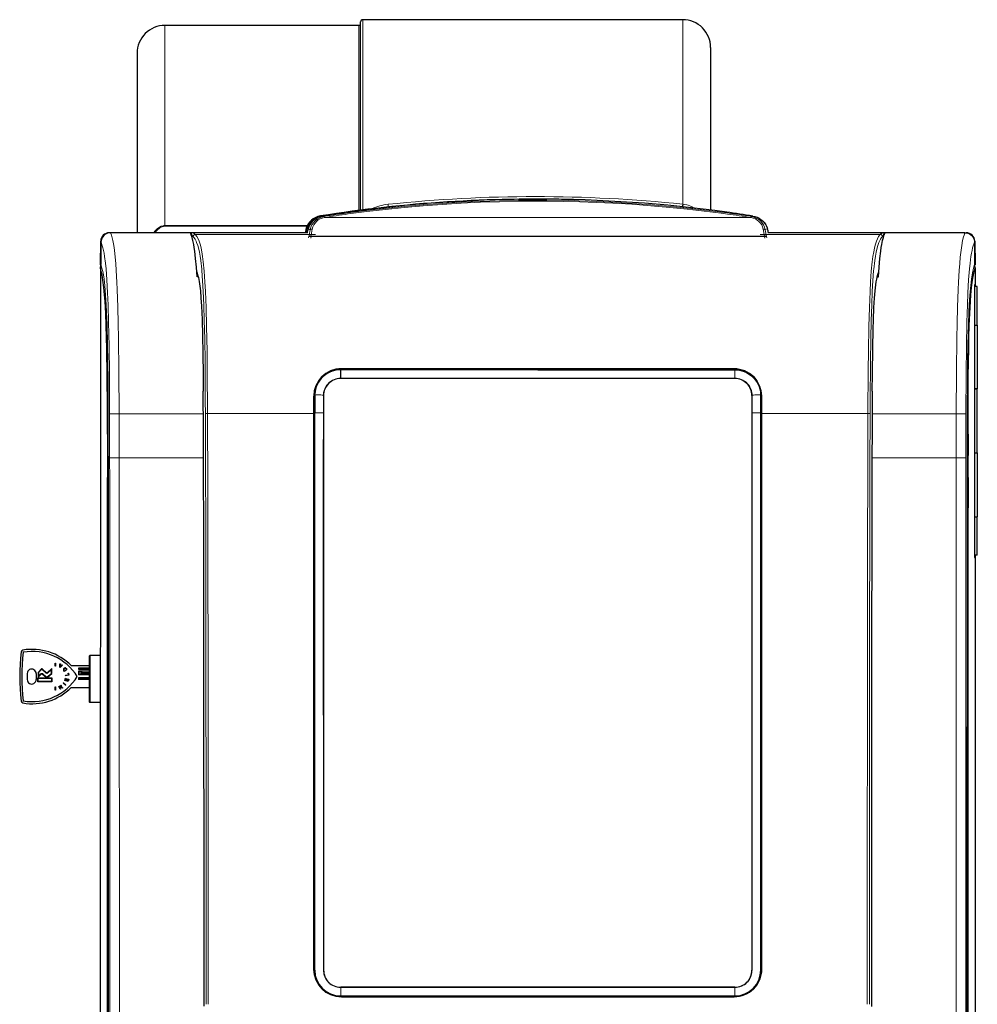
# Model space of a CAD drawing. Extents: x 460 to 909, y -34 to 836.
# Tile 5 of 5: x 460 to 908, y 374 to 836. Entities that reach past the tile are written whole.
import ezdxf

# ---------------------------------------------------------------- set-up
doc = ezdxf.new("R2010")
doc.units = 0

msp = doc.modelspace()

# ---------------------------------------------------------------- linework, layer by layer
at = {"color": 7, "lineweight": 15}
for p, q in [((527.560486, 832.937378), (527.560486, 739.092896)), ((618.560486, 746.202515), (618.560486, 832.937378)), ((620.342102, 746.428711), (620.342102, 835.629272)), ((770.341919, 835.629272), (770.341919, 749.089844)), ((770.492432, 749.071655), (770.341919, 749.089844)), ((600.610229, 743.361572), (600.567078, 743.636475)), ((602.206848, 743.374512), (601.549561, 743.561157)), ((802.4776, 743.371826), (803.134827, 743.558594)), ((594.308228, 739.092896), (527.560486, 739.092896)), ((527.560486, 738.773926), (527.560486, 739.092896)), ((594.154236, 738.773926), (527.560486, 738.773926)), ((602.361877, 742.883789), (802.32251, 742.881226)), ((501.534729, 735.737305), (501.534729, 735.715698)), ((539.97467, 735.487305), (539.685547, 735.487305)), ((598.15155, 734.914429), (541.799683, 734.915161)), ((593.450989, 736.299561), (593.946899, 736.237305)), ((593.946899, 736.237305), (594.331299, 736.237305)), ((593.946899, 735.748901), (593.946899, 736.237305)), ((595.683411, 737.157227), (594.698669, 737.701904)), ((596.090698, 734.161499), (808.593445, 734.158691)), ((596.090698, 734.161499), (596.090698, 733.912842)), ((862.88446, 734.911011), (806.532654, 734.911743)), ((808.593445, 734.158691), (808.593445, 733.910156)), ((809.000854, 737.154419), (809.985596, 737.699097)), ((809.598877, 733.984741), (809.000854, 737.154419)), ((864.882446, 735.237305), (864.709534, 735.237305)), ((903.149475, 735.708008), (903.149475, 735.737305)), ((497.535339, 731.807007), (497.669495, 731.804688)), ((595.085327, 733.987427), (594.951843, 733.364136)), ((596.090698, 733.912842), (595.948669, 733.247437)), ((596.090698, 733.912842), (808.593445, 733.910156)), ((808.735474, 733.244629), (808.593445, 733.910156)), ((809.7323, 733.361328), (809.598877, 733.984741)), ((906.999329, 731.804443), (907.148865, 731.807007)), ((497.596497, 720.987305), (497.635345, 723.212036)), ((497.635315, 720.987305), (497.596497, 720.987305)), ((609.94873, 671.478149), (610.008423, 671.478394)), ((609.958679, 667.514893), (609.94873, 671.478149)), ((610.008423, 671.478394), (610.008423, 671.509766)), ((702.333435, 671.483521), (610.008423, 671.478394)), ((610.008667, 667.514893), (610.008423, 671.478394)), ((610.341248, 672.106934), (794.341248, 672.104614)), ((610.341248, 672.106934), (610.341248, 671.935303)), ((702.341248, 671.934082), (610.341248, 671.935303)), ((610.341248, 671.935303), (610.341248, 671.911865)), ((702.333435, 671.483521), (794.658447, 671.488647)), ((702.341248, 671.934082), (794.341248, 671.932861)), ((794.341248, 672.104614), (794.341248, 671.932861)), ((794.341248, 671.932861), (794.341248, 671.909424)), ((794.658447, 671.488647), (794.658447, 671.520142)), ((794.718201, 671.488525), (794.658447, 671.488647)), ((794.658691, 667.525269), (794.658447, 671.488647)), ((794.708679, 667.525269), (794.718201, 671.488525)), ((609.958679, 667.514893), (609.958679, 667.366455)), ((609.958679, 667.514893), (610.008667, 667.514893)), ((702.333679, 667.52002), (610.008667, 667.514893)), ((702.333679, 667.52002), (794.658691, 667.525269)), ((794.708679, 667.525269), (794.658691, 667.525269)), ((794.708679, 667.525269), (794.708679, 667.376831)), ((597.317383, 650.926514), (597.317444, 659.074707)), ((597.467407, 659.062012), (597.317444, 659.074707)), ((597.467346, 650.917603), (597.467407, 659.062012)), ((597.467407, 659.062012), (597.491089, 659.062012)), ((597.809937, 659.476074), (597.709106, 659.476074)), ((597.848755, 659.352051), (597.809143, 659.335938)), ((597.848999, 659.419189), (597.848755, 659.352051)), ((597.848755, 659.352051), (597.84967, 651.181396)), ((597.84967, 659.491699), (597.848999, 659.419189)), ((597.84967, 659.491699), (597.851013, 659.576782)), ((601.874756, 659.402222), (601.874573, 659.346191)), ((601.875061, 659.450684), (601.874756, 659.402222)), ((601.874756, 659.402222), (601.959106, 659.367798)), ((601.875061, 659.450684), (601.875793, 659.507568)), ((802.793518, 659.413574), (802.709106, 659.379028)), ((802.793213, 659.461914), (802.792419, 659.518799)), ((802.793213, 659.461914), (802.793518, 659.413574)), ((802.793518, 659.413574), (802.793701, 659.357422)), ((806.818542, 659.503418), (806.817261, 659.588501)), ((806.818542, 659.503418), (806.819214, 659.430908)), ((806.819214, 659.430908), (806.819458, 659.363647)), ((806.819458, 659.363647), (806.859131, 659.347656)), ((806.819458, 659.363647), (806.819519, 651.193115)), ((806.959106, 659.487793), (806.858276, 659.487793)), ((807.214783, 659.059204), (807.191101, 659.059326)), ((807.214661, 650.914795), (807.214783, 659.059204)), ((807.214783, 659.059204), (807.364807, 659.072021)), ((807.364624, 650.923706), (807.364807, 659.072021)), ((597.80957, 651.133545), (597.709595, 651.133545)), ((597.849609, 651.181396), (597.84967, 651.14978)), ((597.84967, 651.14978), (597.85437, 577.946899)), ((601.856628, 651.178467), (601.856628, 651.146729)), ((802.8125, 651.189697), (802.812561, 651.158081)), ((806.819519, 651.193115), (806.819519, 651.161499)), ((806.819519, 651.161499), (806.822998, 577.958618)), ((806.959595, 651.145264), (806.859558, 651.145264)), ((545.618286, 650.895996), (506.151672, 650.896484)), ((597.317383, 650.926514), (547.566711, 650.927124)), ((597.316833, 607.744141), (597.317383, 650.84436)), ((597.317383, 650.926514), (597.317383, 650.84436)), ((597.467346, 650.917603), (597.317383, 650.926514)), ((597.466797, 607.73877), (597.467346, 650.835449)), ((597.467346, 650.917603), (597.467346, 650.835449)), ((597.709595, 650.835449), (597.490967, 650.835449)), ((807.190979, 650.832642), (806.959595, 650.832642)), ((807.21405, 607.735962), (807.214661, 650.832642)), ((807.214661, 650.914795), (807.364624, 650.923706)), ((807.214661, 650.914795), (807.214661, 650.832642)), ((807.364014, 607.741333), (807.364624, 650.841553)), ((857.115295, 650.923096), (807.364624, 650.923706)), ((807.364624, 650.923706), (807.364624, 650.841675)), ((859.063721, 650.891846), (898.515686, 650.891357)), ((501.067627, 641.334961), (501.096527, 620.927124)), ((903.599487, 641.329712), (903.570007, 620.921875)), ((545.69812, 630.206055), (506.178284, 630.206543)), ((898.488525, 630.201538), (858.983276, 630.202026)), ((597.316467, 578.05835), (597.316833, 607.694946)), ((597.316833, 607.694946), (597.316833, 607.744141)), ((597.466431, 578.05542), (597.466797, 607.689575)), ((597.466797, 607.689575), (597.466797, 607.73877)), ((807.213684, 578.052673), (807.21405, 607.68689)), ((807.21405, 607.68689), (807.21405, 607.735962)), ((807.363647, 578.055542), (807.364014, 607.692139)), ((807.364014, 607.692139), (807.364014, 607.741333)), ((597.31488, 455.131134), (597.316467, 578.031738)), ((597.316467, 578.031738), (597.316467, 578.05835)), ((597.464844, 455.130341), (597.466431, 578.02887)), ((597.466431, 578.02887), (597.466431, 578.05542)), ((597.85437, 577.946411), (597.85437, 577.945374)), ((597.85437, 577.945068), (597.863037, 390.001312)), ((601.836548, 577.94696), (601.836548, 577.945923)), ((802.84082, 577.958252), (802.84082, 577.957153)), ((806.822998, 577.95813), (806.822998, 577.957031)), ((806.822998, 577.956787), (806.835449, 390.013)), ((807.212036, 455.127594), (807.213684, 578.026123)), ((807.213684, 578.026123), (807.213684, 578.052673)), ((807.362061, 455.128387), (807.363647, 578.029053)), ((807.363647, 578.029053), (807.363647, 578.055542)), ((489.640228, 529.49292), (489.640228, 529.565063)), ((489.640228, 529.49292), (489.640228, 529.484253)), ((489.640228, 529.484253), (489.640228, 529.458374)), ((489.640228, 529.458374), (489.640228, 529.380615)), ((489.640228, 529.380615), (489.640228, 529.147217)), ((489.640228, 529.147217), (489.640228, 529.036377)), ((597.314026, 390.361725), (597.31488, 455.12381)), ((597.31488, 455.12381), (597.31488, 455.131134)), ((597.463989, 390.36203), (597.464844, 455.123016)), ((597.464844, 455.123016), (597.464844, 455.130341)), ((807.211182, 390.359314), (807.212036, 455.1203)), ((807.212036, 455.1203), (807.212036, 455.127594)), ((807.361206, 390.358978), (807.362061, 455.121094)), ((807.362061, 455.121094), (807.362061, 455.128387)), ((597.463623, 390.362), (597.314026, 390.361725)), ((597.463989, 390.36203), (597.48761, 390.36203)), ((597.863037, 390.001312), (597.824219, 389.985413)), ((597.863037, 390.001312), (597.863159, 389.938721)), ((601.920349, 390.003571), (601.92041, 389.951477)), ((601.92041, 389.951477), (601.974243, 389.929504)), ((802.778076, 389.962738), (802.724243, 389.940735)), ((802.778076, 390.014832), (802.778076, 389.962738)), ((806.835449, 390.013), (806.835266, 389.950439)), ((806.835449, 390.013), (806.874207, 389.997131)), ((807.211182, 390.359314), (807.187622, 390.359314)), ((807.211609, 390.359283), (807.361206, 390.358978)), ((609.97467, 381.890717), (609.97467, 381.931793)), ((609.97467, 381.890717), (702.34967, 381.895874)), ((609.97467, 381.890686), (609.974915, 377.892944)), ((794.72467, 381.901062), (702.34967, 381.895874)), ((794.72467, 381.901062), (794.72467, 381.942139)), ((794.72467, 381.901062), (794.724854, 377.90329)), ((794.774902, 377.762695), (609.924927, 377.75235)), ((609.924927, 377.757568), (609.924927, 377.75235)), ((609.974915, 377.892944), (702.349915, 377.898102)), ((609.974915, 377.892944), (609.974915, 377.832581)), ((610.337402, 377.337738), (610.337463, 377.488251)), ((610.337402, 377.337738), (794.337402, 377.335358)), ((610.337463, 377.488251), (610.337463, 377.511871)), ((610.337463, 377.488251), (794.337463, 377.48587)), ((794.724915, 377.90329), (702.349915, 377.898102)), ((794.337402, 377.335358), (794.337463, 377.48587)), ((794.337463, 377.48587), (794.337463, 377.50946)), ((794.724915, 377.90329), (794.724915, 377.842926)), ((794.774902, 377.767914), (794.774902, 377.762695))]:
    msp.add_line(p, q, dxfattribs=at)
at = {"color": 7, "lineweight": 30}
for p, q in [((618.560486, 832.937378), (527.560486, 832.937378)), ((619.342102, 746.302368), (619.342102, 834.629272)), ((770.341919, 835.629272), (620.342102, 835.629272)), ((783.341919, 822.629272), (783.341919, 746.375244)), ((514.560486, 819.937378), (514.560486, 735.750854)), ((501.749298, 735.737305), (501.534729, 735.737305)), ((539.568665, 735.750488), (502.099365, 735.750977)), ((539.990845, 735.737305), (539.574768, 735.737305)), ((539.97467, 735.700073), (539.97467, 734.743042)), ((594.263977, 735.749756), (540.025085, 735.750488)), ((864.659119, 735.746216), (810.420227, 735.746948)), ((865.096741, 735.737305), (864.687439, 735.737305)), ((865.096741, 735.737305), (864.688049, 735.737305)), ((864.709534, 735.695801), (864.709534, 734.780029)), ((902.57019, 735.745728), (865.100891, 735.746216)), ((902.84198, 735.737305), (903.149475, 735.737305)), ((497.342102, 720.737305), (497.535339, 731.807007)), ((497.635437, 731.246826), (497.635315, 720.892212)), ((907.033997, 731.241455), (907.033813, 720.886963)), ((907.148865, 731.807007), (907.342102, 720.737305)), ((497.633057, 720.737305), (497.342102, 720.737305)), ((497.596497, 720.987305), (497.342407, 720.737549)), ((907.036743, 720.737305), (907.342102, 720.737305)), ((497.334534, 719.150391), (497.327087, 146.371552)), ((907.334229, 719.127319), (907.342102, 719.127319)), ((907.334534, 719.145142), (907.334473, 711.476196)), ((907.342102, 719.127319), (907.342102, 719.137207)), ((907.342102, 719.127319), (907.342102, 710.47168)), ((543.197021, 715.060791), (542.64624, 715.060791)), ((861.486572, 715.056641), (862.022766, 715.056641)), ((907.085205, 711.351807), (907.083557, 583.493652)), ((907.334473, 711.476196), (907.085205, 711.351807)), ((907.097839, 710.47168), (907.085144, 710.47168)), ((908.347839, 710.47168), (907.085205, 710.47168)), ((908.347595, 692.47168), (908.347839, 710.47168)), ((907.084961, 692.47168), (908.347656, 692.47168)), ((907.084961, 692.47168), (908.347595, 692.47168)), ((908.347656, 692.47168), (908.34729, 662.47168)), ((794.758423, 671.69458), (609.908447, 671.684204)), ((702.333435, 671.514893), (610.008423, 671.509766)), ((610.341248, 671.911865), (702.341248, 671.910645)), ((702.333435, 671.514893), (794.658447, 671.520142)), ((794.341248, 671.909424), (702.341248, 671.910645)), ((702.333679, 667.371582), (609.958679, 667.366455)), ((794.708679, 667.376831), (702.333679, 667.371582)), ((908.34729, 662.47168), (907.084595, 662.47168)), ((907.084595, 662.47168), (908.347229, 662.47168)), ((908.346802, 632.47168), (908.347229, 662.47168)), ((597.491089, 659.062012), (597.490967, 650.835449)), ((597.709106, 651.133545), (597.708618, 659.476074)), ((597.709106, 659.476074), (597.709106, 659.51062)), ((597.808655, 659.335938), (597.809082, 651.133545)), ((597.809937, 659.476074), (597.809143, 659.335938)), ((601.959106, 659.367798), (601.974243, 389.929504)), ((802.709106, 659.379028), (802.724243, 389.940735)), ((806.858276, 659.487793), (806.859131, 659.347656)), ((806.858643, 659.347656), (806.859131, 651.145264)), ((806.959106, 651.145264), (806.958618, 659.487793)), ((806.959106, 659.487793), (806.959106, 659.522339)), ((807.191101, 659.059326), (807.190979, 650.832642)), ((597.709595, 651.133545), (597.713684, 577.930298)), ((597.81366, 577.930298), (597.80957, 651.133545)), ((806.863708, 577.942017), (806.859558, 651.145264)), ((806.959595, 651.145264), (806.963684, 577.942017)), ((597.490967, 650.835449), (597.490417, 607.689575)), ((807.190979, 650.832642), (807.19043, 607.68689)), ((500.649353, 641.336548), (500.678284, 620.914795)), ((904.0177, 641.331299), (903.988281, 620.909546)), ((907.084229, 632.47168), (908.346924, 632.47168)), ((907.084229, 632.47168), (908.346802, 632.47168)), ((908.346924, 632.47168), (908.346497, 602.47168)), ((597.490417, 607.689575), (597.490051, 578.028931)), ((807.19043, 607.68689), (807.190063, 578.026123)), ((907.083801, 602.47168), (908.346497, 602.47168)), ((907.083801, 602.47168), (908.346436, 602.47168)), ((908.346191, 584.47168), (908.346436, 602.47168)), ((908.346191, 584.47168), (907.083557, 584.47168)), ((907.083557, 583.493652), (907.332764, 583.369263)), ((907.332764, 583.369263), (907.328796, 277.418152)), ((907.342102, 584.47168), (907.342102, 149.4478)), ((597.490051, 578.028931), (597.488464, 455.123016)), ((597.713684, 577.930298), (597.724243, 389.960419)), ((597.824219, 389.985413), (597.81366, 577.930298)), ((806.874207, 389.997131), (806.863708, 577.942017)), ((806.963684, 577.942017), (806.974243, 389.972137)), ((807.190063, 578.026123), (807.188477, 455.1203)), ((492.042114, 537.237244), (492.342102, 537.537231)), ((492.042114, 537.237244), (492.042114, 517.147095)), ((492.342102, 537.537231), (492.342102, 516.883789)), ((497.342102, 537.537231), (492.342102, 537.537231)), ((469.65271, 531.152771), (468.120148, 529.592773)), ((469.770569, 530.987366), (468.320129, 529.510986)), ((469.953735, 531.041626), (469.770569, 530.987366)), ((471.983673, 529.250977), (470.139587, 530.986572)), ((472.115784, 529.401245), (470.254791, 531.152771)), ((474.619934, 531.453857), (472.471558, 529.401245)), ((474.419983, 530.986206), (472.610626, 529.257507)), ((474.419983, 529.09375), (474.419983, 530.986206)), ((474.619934, 529.00061), (474.619934, 531.453857)), ((476.117126, 533.987244), (476.367126, 533.987244)), ((476.117126, 532.487244), (476.117126, 533.987244)), ((476.367126, 532.487244), (476.117126, 532.487244)), ((476.367126, 533.987244), (476.367126, 532.487244)), ((478.293335, 532.032959), (478.401306, 533.649719)), ((478.48645, 531.938599), (478.293335, 532.032959)), ((478.401306, 533.649719), (478.604675, 533.550293)), ((479.66272, 533.033325), (478.48645, 531.938599)), ((478.546265, 532.894287), (478.50531, 532.451111)), ((479.004395, 532.67041), (478.546265, 532.894287)), ((478.604675, 533.550293), (478.561554, 533.066223)), ((478.561554, 533.066223), (479.126526, 532.790161)), ((478.66217, 532.347778), (479.004395, 532.67041)), ((479.126526, 532.790161), (479.473694, 533.125732)), ((479.473694, 533.125732), (479.66272, 533.033325)), ((480.525482, 530.298584), (481.447937, 530.977905)), ((481.447937, 530.977905), (481.258118, 531.235657)), ((481.387268, 531.359131), (481.708618, 530.922729)), ((483.711731, 532.787231), (492.042114, 532.787231)), ((487.042114, 531.613159), (487.042114, 531.030762)), ((492.042114, 531.613159), (487.042114, 531.613159)), ((487.042114, 531.509277), (492.042114, 531.509277)), ((487.042114, 531.134644), (492.042114, 531.134644)), ((492.042114, 531.030762), (487.042114, 531.030762)), ((468.065399, 527.034058), (474.619934, 527.034058)), ((468.065399, 525.145691), (468.065399, 527.034058)), ((468.120148, 529.592773), (468.120148, 527.623718)), ((468.120148, 527.280273), (469.688568, 528.887573)), ((468.120148, 527.623718), (468.120148, 527.280273)), ((468.265381, 525.345703), (468.265381, 526.834045)), ((468.265381, 526.834045), (474.419922, 526.834045)), ((468.320129, 529.510986), (468.320129, 527.771606)), ((468.320129, 527.771606), (469.55484, 529.036865)), ((469.564087, 529.044067), (469.55484, 529.036865)), ((470.044342, 528.887573), (471.901794, 527.299194)), ((470.140564, 529.062866), (470.15863, 529.052979)), ((470.15863, 529.052979), (472.017456, 527.46344)), ((472.017456, 527.46344), (472.020691, 527.460632)), ((472.24176, 527.375183), (472.246216, 527.375183)), ((472.246216, 527.375183), (472.44458, 527.430969)), ((472.44458, 527.430969), (474.419983, 529.09375)), ((472.576111, 527.280273), (474.619934, 529.00061)), ((472.610626, 529.257507), (472.609741, 529.256653)), ((474.419922, 526.834045), (474.419922, 525.345703)), ((474.619934, 527.034058), (474.619934, 525.145691)), ((480.500732, 530.033325), (480.194336, 530.449463)), ((480.211365, 530.777222), (480.338379, 530.552734)), ((480.338379, 530.552734), (480.525482, 530.298584)), ((481.708618, 530.922729), (480.500732, 530.033325)), ((480.75174, 525.774414), (481.054199, 526.817505)), ((481.224396, 526.768188), (480.977356, 525.916077)), ((481.054199, 526.817505), (481.224396, 526.768188)), ((481.06012, 528.239258), (482.363464, 528.465332)), ((481.094116, 528.043213), (481.06012, 528.239258)), ((482.572052, 528.299561), (481.094116, 528.043213)), ((481.417664, 525.788452), (481.649109, 526.58667)), ((481.819336, 526.537354), (481.58786, 525.739075)), ((481.649109, 526.58667), (481.819336, 526.537354)), ((482.077606, 525.597046), (482.334229, 526.482117)), ((482.504395, 526.432739), (482.192383, 525.356689)), ((482.237213, 529.192993), (482.411804, 529.223267)), ((482.363464, 528.465332), (482.237213, 529.192993)), ((482.334229, 526.482117), (482.504395, 526.432739)), ((482.411804, 529.223267), (482.572052, 528.299561)), ((487.042114, 530.186401), (487.042114, 529.49292)), ((487.079224, 530.160522), (487.042114, 530.186401)), ((492.042114, 530.186401), (487.042114, 530.186401)), ((487.042114, 529.49292), (487.042114, 529.484253)), ((487.042114, 529.484253), (487.042114, 529.458374)), ((487.042114, 529.458374), (487.042114, 529.380615)), ((487.042114, 529.380615), (487.042114, 529.147217)), ((487.042114, 529.147217), (487.042114, 528.415039)), ((492.042114, 528.415039), (487.042114, 528.415039)), ((487.042114, 527.088379), (487.042114, 526.31311)), ((492.042114, 527.088379), (487.042114, 527.088379)), ((487.042114, 526.888062), (492.042114, 526.888062)), ((487.042114, 526.513428), (492.042114, 526.513428)), ((489.640228, 529.565063), (492.042114, 529.565063)), ((489.640228, 529.036377), (492.042114, 529.036377)), ((474.619934, 525.145691), (468.065399, 525.145691)), ((474.419922, 525.345703), (468.265381, 525.345703)), ((476.117126, 522.787231), (476.367126, 522.787231)), ((476.117126, 521.287231), (476.117126, 522.787231)), ((476.367126, 522.787231), (476.367126, 521.287231)), ((477.878632, 523.033447), (478.473969, 523.330688)), ((478.548645, 521.691406), (477.878632, 523.033447)), ((478.555176, 523.185913), (478.130676, 522.973999)), ((478.130676, 522.973999), (478.352295, 522.530029)), ((478.352295, 522.530029), (478.733826, 522.72052)), ((478.634521, 522.479248), (478.428894, 522.376587)), ((478.428894, 522.376587), (478.726624, 521.780273)), ((478.473969, 523.330688), (478.764709, 523.43042)), ((478.726624, 521.780273), (478.548645, 521.691406)), ((479.508118, 522.17041), (479.190735, 522.36084)), ((479.315582, 522.530457), (479.730103, 522.28125)), ((479.730103, 522.28125), (479.508118, 522.17041)), ((479.920349, 524.474609), (480.047058, 524.62793)), ((481.076721, 523.519226), (479.920349, 524.474609)), ((480.047058, 524.62793), (481.20343, 523.672607)), ((482.192383, 525.356689), (480.75174, 525.774414)), ((480.977356, 525.916077), (481.417664, 525.788452)), ((481.20343, 523.672607), (481.076721, 523.519226)), ((481.58786, 525.739075), (482.077606, 525.597046)), ((483.711731, 522.487244), (492.042114, 522.487244)), ((492.042114, 526.31311), (487.042114, 526.31311)), ((476.367126, 521.287231), (476.117126, 521.287231)), ((492.042114, 517.147095), (492.042114, 515.837219)), ((492.042114, 515.837219), (492.342102, 515.537231)), ((492.342102, 516.883789), (492.342102, 515.537231)), ((497.331879, 515.537231), (492.342102, 515.537231)), ((597.488464, 455.123016), (597.48761, 390.36203)), ((807.188477, 455.1203), (807.187622, 390.359314)), ((597.724243, 389.960419), (597.724243, 389.955048)), ((806.974243, 389.972137), (806.974243, 389.966797)), ((702.34967, 381.936951), (609.97467, 381.931793)), ((794.72467, 381.942139), (702.34967, 381.936951)), ((794.774902, 377.767914), (609.924927, 377.757568)), ((794.774902, 377.762634), (609.924927, 377.752289)), ((794.724915, 377.842926), (609.974915, 377.832581)), ((610.337463, 377.511871), (794.337463, 377.50946))]:
    msp.add_line(p, q, dxfattribs=at)
at = {"color": 7, "lineweight": 15}
for points in [[(613.351074, 745.003906), (622.11438, 746.123657), (630.919861, 747.133057), (639.754578, 748.028809), (648.633362, 748.810791), (657.530762, 749.475098), (666.453796, 750.021362), (675.392334, 750.447632), (684.354492, 750.753296), (693.327576, 750.937134), (702.342285, 750.998657)], [(613.483032, 744.520874), (622.233398, 745.646606), (631.02594, 746.661377), (639.847717, 747.56189), (648.713379, 748.348022), (657.597717, 749.015991), (666.510254, 749.565186), (675.43689, 749.993774), (684.379272, 750.300781), (693.341309, 750.485718), (702.342285, 750.547607)], [(791.333374, 745.001587), (788.47522, 745.379517), (780.470398, 746.372925), (772.433105, 747.273682), (764.373169, 748.079712), (755.48877, 748.854858), (746.586365, 749.512329), (736.605408, 750.106934), (726.605225, 750.551392), (716.58844, 750.84436), (706.559937, 750.985107), (702.342285, 750.998657)], [(791.201416, 744.518677), (788.347473, 744.89856), (780.348755, 745.897827), (772.316833, 746.804077), (764.263, 747.614746), (755.389587, 748.394043), (746.498108, 749.05481), (737.590332, 749.596069), (729.84314, 749.968262), (722.085144, 750.248901), (714.317993, 750.437622), (706.544495, 750.534058), (702.342285, 750.547607)], [(770.492432, 749.071655), (770.346802, 747.999756), (770.324829, 747.886719)], [(770.492432, 749.071655), (771.342041, 748.947266), (772.210632, 748.770142), (772.913818, 748.584351), (773.621094, 748.353516), (774.732239, 747.887207), (775.820068, 747.28125)], [(601.549561, 743.561157), (600.59729, 743.358154), (599.673523, 743.050903), (598.791504, 742.639771), (597.963928, 742.12915), (597.204773, 741.529297), (596.521667, 740.849854), (595.923035, 740.104004), (595.419495, 739.315552), (595.00708, 738.494385), (594.698669, 737.701904)], [(803.134827, 743.558594), (804.085083, 743.356079), (805.009033, 743.04895), (805.891235, 742.637939), (806.718872, 742.127563), (807.480164, 741.526001), (808.087891, 740.929321), (808.630432, 740.279175), (809.103333, 739.586182), (809.410583, 739.045288), (809.676758, 738.492676), (809.985596, 737.699097)], [(527.560486, 739.092896), (527.131653, 739.072144), (526.706787, 739.010376), (525.882446, 738.772461), (525.107056, 738.401978), (524.572571, 738.059937), (524.070312, 737.670654), (523.58374, 737.227539), (523.129761, 736.751709), (522.327637, 735.750732)], [(527.560486, 738.773926), (526.893188, 738.715698), (526.242615, 738.545898), (525.621033, 738.276733), (525.216797, 738.043945), (524.830505, 737.777222), (524.112732, 737.160767), (523.46582, 736.460449), (522.918823, 735.750732)], [(506.151672, 650.896484), (506.058319, 670.598999), (505.874786, 686.268677), (505.747986, 693.120239), (505.555786, 700.85791), (505.269897, 709.109253), (505.112549, 712.619629), (504.811035, 717.995728), (504.576904, 721.27124), (504.318573, 724.221436), (503.95163, 727.518921), (503.628723, 729.777344), (503.211365, 732.044922), (502.756775, 733.894897), (502.516052, 734.671387), (502.099365, 735.750977)], [(539.97467, 735.700073), (540.227295, 734.927612), (540.350647, 734.613647), (540.536255, 734.245728), (540.802124, 733.917725)], [(540.025085, 735.750488), (540.795166, 735.495483), (541.107971, 735.370972), (541.474243, 735.183594), (541.799683, 734.915161)], [(541.799683, 734.915161), (542.007324, 734.692261), (542.584595, 733.92041), (543.164124, 732.867188), (543.644287, 731.716431), (543.932251, 730.87146), (544.216187, 729.898926), (544.561401, 728.487183), (544.897339, 726.810181), (545.2453, 724.660522), (545.582825, 722.036743), (546.001099, 717.72583), (546.355652, 712.670288), (546.589722, 708.240112), (546.88385, 700.677856), (547.123291, 691.705322), (547.325928, 680.144653), (547.428894, 671.375854), (547.56665, 650.927124)], [(595.683411, 737.157227), (595.202637, 734.623047), (595.085327, 733.987427)], [(595.085327, 733.987427), (595.111572, 734.035522), (595.158081, 734.079956), (595.297974, 734.146851), (595.57135, 734.192261), (596.041748, 734.165649)], [(596.657043, 737.430786), (596.304077, 735.588501), (596.041748, 734.165649)], [(808.642456, 734.162842), (808.042664, 737.351562), (808.027222, 737.427979)], [(809.598877, 733.984741), (809.549622, 734.057739), (809.384827, 734.144531), (809.111694, 734.189575), (808.642456, 734.162842)], [(862.88446, 734.911011), (862.67688, 734.68811), (862.099609, 733.916138), (861.52002, 732.863037), (861.039795, 731.71228), (860.751831, 730.86731), (860.467896, 729.894897), (860.122681, 728.483032), (859.786621, 726.80603), (859.438599, 724.656372), (859.101013, 722.032593), (858.682678, 717.721802), (858.327942, 712.66626), (858.093811, 708.236084), (857.799438, 700.673706), (857.559814, 691.701294), (857.356812, 680.140625), (857.253662, 671.371826), (857.115295, 650.923096)], [(864.659119, 735.746216), (863.889038, 735.491211), (863.576172, 735.366699), (863.209961, 735.179443), (862.884521, 734.911011)], [(864.709534, 735.695801), (864.456909, 734.923462), (864.333557, 734.609375), (864.147949, 734.241455), (863.882019, 733.913452)], [(898.515686, 650.891357), (898.609497, 670.593872), (898.793457, 686.26355), (898.92041, 693.115112), (899.112854, 700.852783), (899.398926, 709.104004), (899.556396, 712.614502), (899.858032, 717.990479), (900.092224, 721.266113), (900.350647, 724.216309), (900.717712, 727.513794), (901.040649, 729.772217), (901.458069, 732.039795), (901.91272, 733.889648), (902.153442, 734.66626), (902.57019, 735.745728)], [(501.662628, 650.767334), (501.574707, 669.401001), (501.427032, 682.609985), (501.210083, 693.837769), (500.972443, 701.877563), (500.741028, 707.542725), (500.400604, 713.640625), (499.993286, 718.819336), (499.716309, 721.490234), (499.309723, 724.559692), (499.05658, 726.084595), (498.788391, 727.447998), (498.512817, 728.625732), (498.223572, 729.658691), (497.802002, 730.858032), (497.635437, 731.246826)], [(540.802124, 733.917725), (541.165222, 733.51123), (541.733948, 732.689575), (542.215454, 731.773926), (542.480896, 731.161743), (542.969849, 729.783569), (543.27417, 728.723389), (543.748535, 726.66272), (544.085327, 724.804565), (544.388916, 722.751343), (544.845947, 718.711304), (544.906738, 718.060303), (545.284058, 713.181519), (545.560913, 708.319702), (545.833008, 701.816284), (546.04834, 694.655273), (546.232117, 686.049805), (546.389893, 675.103271), (546.539856, 656.872925), (546.569092, 650.866455)], [(595.085327, 733.987427), (595.091675, 733.994385), (595.116394, 734.006104), (595.20636, 734.018188), (595.351074, 734.015747), (595.994019, 733.927124)], [(809.598877, 733.984741), (809.58905, 733.994141), (809.567993, 734.003296), (809.453674, 734.016113), (809.261475, 734.007812), (808.690125, 733.924438)], [(863.882019, 733.913452), (863.518921, 733.506958), (862.950195, 732.685425), (862.468628, 731.769775), (862.203186, 731.157471), (861.714233, 729.779419), (861.409851, 728.719238), (860.935425, 726.658691), (860.598633, 724.800537), (860.294922, 722.747192), (859.83783, 718.707153), (859.776978, 718.056152), (859.399536, 713.17749), (859.122559, 708.315674), (858.850342, 701.812256), (858.634766, 694.651123), (858.450806, 686.045776), (858.292725, 675.099121), (858.142334, 656.868896), (858.112854, 650.862427)], [(903.0047, 650.762085), (903.09314, 669.395752), (903.241089, 682.604736), (903.458374, 693.83252), (903.696228, 701.872314), (903.927734, 707.537476), (904.268372, 713.635376), (904.675781, 718.814087), (904.952881, 721.484985), (905.359497, 724.554443), (905.612732, 726.079346), (905.88092, 727.442627), (906.156555, 728.620361), (906.445801, 729.653442), (906.867432, 730.852661), (907.033997, 731.241455)], [(497.635315, 720.892212), (498.111084, 719.194458), (498.602081, 716.871704), (499.061523, 713.947998), (499.418976, 710.938232), (499.815735, 706.431152), (500.097351, 702.055176), (500.273743, 698.54248), (500.499329, 692.692261), (500.747162, 683.162598), (500.878754, 675.356323), (500.979523, 666.107056), (501.051971, 653.104492), (501.067627, 641.334961)], [(907.033813, 720.886963), (906.558044, 719.189209), (906.066956, 716.866455), (905.607422, 713.942749), (905.249878, 710.932983), (904.853027, 706.425903), (904.571289, 702.049927), (904.394836, 698.537231), (904.169067, 692.687012), (903.921021, 683.157349), (903.789185, 675.351074), (903.688232, 666.101807), (903.615417, 653.099243), (903.599487, 641.329712)], [(609.94873, 671.478149), (608.809387, 671.419067), (607.67981, 671.25354), (606.571228, 670.983276), (605.316406, 670.538452), (604.118713, 669.959839), (602.992737, 669.255127), (601.983459, 668.460815), (601.065918, 667.566895), (600.249451, 666.58374), (599.541931, 665.521729), (599.00946, 664.519043), (598.572388, 663.468994), (598.234619, 662.378052), (598, 661.253296), (597.896606, 660.420166), (597.851013, 659.576782)], [(794.718201, 671.488525), (795.857483, 671.429565), (796.987061, 671.26416), (798.095703, 670.994019), (799.350525, 670.549316), (800.54834, 669.970825), (801.674377, 669.266235), (802.683777, 668.472046), (803.60144, 667.578247), (804.417969, 666.595093), (805.12561, 665.533203), (805.658203, 664.53064), (806.095398, 663.480591), (806.433289, 662.389771), (806.66803, 661.264893), (806.771545, 660.431885), (806.817261, 659.588501)], [(609.958679, 667.514893), (609.324768, 667.490845), (608.695007, 667.417969), (607.868408, 667.244873), (607.064819, 666.98584), (606.293945, 666.643799), (605.47699, 666.164917), (604.724182, 665.593872), (604.045593, 664.939697), (603.449219, 664.212524), (602.941956, 663.42334), (602.52771, 662.580322), (602.210632, 661.692261), (601.9953, 660.767944), (601.911316, 660.141724), (601.875793, 659.507568)], [(794.708679, 667.525269), (795.342529, 667.501343), (795.97229, 667.428467), (796.79895, 667.255371), (797.602539, 666.99646), (798.373474, 666.654541), (799.190491, 666.175781), (799.943359, 665.604736), (800.62207, 664.950684), (801.218506, 664.223633), (801.72583, 663.434448), (802.140198, 662.591431), (802.457336, 661.703491), (802.672791, 660.779175), (802.756836, 660.153076), (802.792419, 659.518799)], [(601.856628, 651.146729), (601.833008, 626.672607), (601.836548, 577.947388)], [(802.812561, 651.158081), (802.838928, 626.68396), (802.84082, 577.958679)], [(501.662628, 650.767334), (501.718201, 650.78064), (501.948669, 650.805054), (503.015625, 650.853638), (506.151672, 650.896484)], [(903.0047, 650.762085), (902.949097, 650.775391), (902.718628, 650.799805), (901.651733, 650.848511), (898.515686, 650.891357)], [(501.68927, 630.167847), (501.975311, 630.179199), (503.042145, 630.193726), (506.178284, 630.206543)], [(902.977539, 630.162598), (902.691467, 630.17395), (901.624634, 630.188599), (898.488525, 630.201538)], [(601.836548, 577.945557), (601.881775, 440.960114), (601.920349, 390.003571)], [(802.84082, 577.956848), (802.810974, 440.971375), (802.778076, 390.014832)], [(601.92041, 389.951477), (601.945862, 389.320496), (602.02063, 388.693146), (602.144287, 388.072906), (602.31604, 387.464111), (602.688293, 386.522827), (603.175293, 385.635162), (603.769714, 384.815186), (604.46228, 384.075958), (605.242432, 383.429382), (606.042603, 382.916534), (606.897827, 382.501709), (607.796143, 382.190765), (608.72522, 381.988037), (609.348083, 381.915039), (609.97467, 381.890717)], [(802.778076, 389.962738), (802.752625, 389.331757), (802.677979, 388.704407), (802.554382, 388.084137), (802.38269, 387.475311), (802.010559, 386.533997), (801.523621, 385.646271), (800.929321, 384.826233), (800.236816, 384.086945), (799.456787, 383.440247), (798.656616, 382.927307), (797.801514, 382.51239), (796.903137, 382.201355), (795.974121, 381.998535), (795.351257, 381.925476), (794.72467, 381.901062)]]:
    msp.add_lwpolyline(points, dxfattribs=at)
at = {"color": 7, "lineweight": 30}
for points in [[(601.549561, 743.561157), (600.657471, 743.374268), (599.789429, 743.096069), (598.956543, 742.72644), (598.1698, 742.268921), (597.439331, 741.730103), (596.773987, 741.119019), (596.181641, 740.447266), (595.514832, 739.479858), (594.994202, 738.465576), (594.698547, 737.702026)], [(803.134827, 743.558594), (804.152588, 743.337524), (805.136963, 742.99707), (806.071228, 742.538086), (806.939453, 741.967773), (807.727295, 741.297729), (808.422668, 740.543823), (809.016235, 739.725098), (809.50293, 738.864258), (809.882385, 737.988647), (809.985718, 737.699219)], [(502.099365, 735.750977), (501.39563, 735.69519), (500.707428, 735.528076), (500.053589, 735.253296), (499.452026, 734.878052), (498.919037, 734.41333), (498.467896, 733.872681), (498.103027, 733.26001), (497.840637, 732.601929), (497.684448, 731.915527), (497.635437, 731.246826)], [(542.64624, 715.060791), (542.330872, 719.64209), (541.973328, 723.649902), (541.573547, 727.09436), (541.333923, 728.768311), (541.081787, 730.278809), (540.726562, 732.047974), (540.350342, 733.550293), (539.953857, 734.80127), (539.568665, 735.750488)], [(862.022766, 715.056641), (862.338257, 719.637939), (862.695923, 723.645752), (863.095764, 727.09021), (863.335449, 728.76416), (863.587646, 730.274658), (863.942871, 732.043823), (864.319092, 733.546143), (864.715637, 734.796997), (865.100891, 735.746216)], [(902.57019, 735.745728), (903.273926, 735.689941), (903.962097, 735.522827), (904.615967, 735.248047), (905.217468, 734.872803), (905.750488, 734.408081), (906.201599, 733.86731), (906.566406, 733.254761), (906.828857, 732.596558), (906.984985, 731.910278), (907.033997, 731.241455)], [(500.649353, 641.336548), (500.63147, 653.736694), (500.538574, 668.522095), (500.356689, 681.518921), (500.249451, 686.44812), (500.079224, 692.363159), (499.860046, 697.934448), (499.543091, 703.649048), (499.325775, 706.584351), (498.990662, 710.109009), (498.560944, 713.461182), (498.12442, 715.991211), (497.762268, 717.622314), (497.334534, 719.150391)], [(542.490601, 717.469727), (542.779236, 716.61084), (543.065186, 715.595947), (543.282349, 714.688721), (543.635986, 712.888306), (543.976807, 710.633301), (544.232788, 708.41748), (544.510559, 705.191895), (544.748413, 701.366211), (545.012756, 695.07959), (545.223328, 687.410767), (545.373169, 679.304077), (545.497864, 669.181274), (545.562744, 661.455566)], [(859.119507, 661.451538), (859.18866, 669.583374), (859.346069, 681.574951), (859.533203, 690.451416), (859.663879, 694.881836), (859.903564, 700.75354), (860.158264, 704.987061), (860.455566, 708.461182), (860.621399, 709.952026), (861.008911, 712.657837), (861.252197, 713.97937), (861.642334, 715.683716), (861.907532, 716.616577), (862.175049, 717.415894)], [(904.0177, 641.331299), (904.03595, 653.731445), (904.129211, 668.516846), (904.311462, 681.513672), (904.418823, 686.442871), (904.589172, 692.35791), (904.808533, 697.929199), (905.12561, 703.643799), (905.343018, 706.579102), (905.678223, 710.10376), (906.108032, 713.455811), (906.544617, 715.98584), (906.906799, 717.616943), (907.334534, 719.145142)], [(609.908447, 671.684204), (608.766541, 671.630737), (607.63446, 671.470947), (606.522095, 671.205933), (605.439331, 670.838257), (604.395874, 670.371094), (603.399719, 669.807617), (602.461914, 669.154297), (601.590942, 668.41748), (600.794312, 667.604248), (600.078613, 666.722046), (599.446899, 665.77478), (598.906799, 664.772949), (598.46228, 663.723755), (598.117065, 662.634399), (597.874939, 661.512451), (597.750854, 660.517944), (597.709106, 659.51062)], [(610.008423, 671.509766), (608.866516, 671.456299), (607.734436, 671.296387), (606.62207, 671.031494), (605.539368, 670.663818), (604.496033, 670.196655), (603.499878, 669.633179), (602.562134, 668.979858), (601.691162, 668.243164), (600.894531, 667.429932), (600.178833, 666.547729), (599.547241, 665.600708), (599.00708, 664.598877), (598.562439, 663.549438), (598.217102, 662.459717), (597.974792, 661.336914), (597.839783, 660.199341), (597.809937, 659.476074)], [(794.658447, 671.520142), (795.800354, 671.466797), (796.932495, 671.307007), (798.044861, 671.042236), (799.127625, 670.674561), (800.170959, 670.20752), (801.167175, 669.644287), (802.105042, 668.991089), (802.976074, 668.254395), (803.772766, 667.441284), (804.488647, 666.559204), (805.1203, 665.612183), (805.660522, 664.610474), (806.105347, 663.561157), (806.450806, 662.471313), (806.693237, 661.348633), (806.828369, 660.21106), (806.858276, 659.487793)], [(794.758423, 671.69458), (795.90033, 671.641235), (797.03241, 671.481567), (798.144836, 671.216675), (799.227661, 670.849121), (800.271118, 670.381958), (801.267334, 669.818726), (802.2052, 669.165527), (803.076294, 668.428711), (803.872986, 667.615601), (804.588806, 666.733521), (805.220581, 665.786255), (805.760864, 664.784546), (806.205505, 663.735352), (806.550781, 662.646118), (806.793091, 661.52417), (806.917236, 660.529663), (806.959106, 659.522339)], [(470.139587, 530.986572), (470.029846, 531.030396), (469.953735, 531.041626)], [(480.481262, 531.30542), (480.325073, 531.166382), (480.235657, 531.028687)], [(469.564087, 529.044067), (469.581177, 529.056519), (469.763245, 529.130249), (470.017303, 529.11499), (470.140564, 529.062866)], [(469.688568, 528.887573), (469.786743, 528.930725), (469.901733, 528.936035), (470.044342, 528.887573)], [(471.901794, 527.299194), (472.14386, 527.187866), (472.24176, 527.175171)], [(472.609741, 529.256653), (472.403625, 529.140625), (472.194336, 529.142334), (472.039062, 529.210571), (471.983765, 529.251038)], [(472.020691, 527.460632), (472.115021, 527.408875), (472.24176, 527.375183)], [(472.471558, 529.401245), (472.316528, 529.328796), (472.229065, 529.34021), (472.115784, 529.401245)], [(478.804199, 523.233521), (478.732239, 523.240234), (478.555176, 523.185913)], [(479.16217, 522.915833), (479.084564, 522.777222), (478.939331, 522.649292)]]:
    msp.add_lwpolyline(points, dxfattribs=at)
for centre, radius, start, end in [((527.560486, 819.937378), 13, 90.000003, 180.000009), ((618.560486, 831.937378), 1.000001, 38.603553, 89.999975), ((620.342102, 834.629272), 1, 90.000003, 180.000005), ((770.341919, 822.629272), 13, 0, 90.000003), ((701.341919, 101.359505), 650.134856, 88.378686, 98.917149), ((601.884705, 735.23877), 8.500452, 98.917129, 117.395092), ((701.83075, 109.756363), 641.689074, 97.885715, 98.990861), ((702.837891, 109.761398), 641.683974, 81.007642, 82.112794), ((601.88446, 735.239136), 8.500095, 117.394614, 172.832555), ((501.534729, 731.737305), 4, 90.000003, 178.999997), ((540.02478, 735.700317), 0.050106, 89.649791, 180.358703), ((593.946899, 736.237305), 0.499999, 172.833006, 257.143013), ((603.48114, 734.7229), 9.274159, 161.262856, 174.965896), ((801.203003, 734.720337), 9.274188, 5.032645, 18.735632), ((864.659424, 735.696167), 0.050106, 359.639806, 90.348718), ((903.149475, 731.737305), 4, 1, 90.000003), ((492.456909, 720.88916), 5.178348, 340.3807, 0.034485), ((912.21228, 720.883667), 5.178348, 179.964024, 199.617815), ((498.942078, 719.137207), 1.6, 151.034348, 180.000005), ((905.742065, 719.137207), 1.6, 0, 30.682545), ((610.341125, 659.06189), 12.849999, 89.999251, 179.999254), ((794.341125, 659.059448), 12.849999, 359.999253, 89.999258), ((-2010.455322, 643.334961), 2556.082348, 0.253346, 0.406185), ((3415.119141, 643.264526), 2556.064271, 179.592325, 179.745157), ((-24524.669922, 543.760498), 25070.516144, 0.062211, 0.253397), ((25929.384766, 543.103394), 25070.55316, 179.745116, 179.936293), ((-504401.1875, 373.361664), 504901.913806, 0.013232, 0.028092), ((505805.84375, 360.207703), 504901.913809, 179.970417, 179.985279), ((-122945.992188, 410.023743), 123491.929458, 359.982823, 0.074679), ((124350.601562, 406.803711), 123491.863656, 179.923835, 180.015691), ((465.342163, 514.387207), 26, 45.047464, 99.550055), ((560.542114, 527.637207), 101, 173.452012, 186.547988), ((461.194458, 539.040771), 1, 99.550055, 173.452012), ((560.542114, 527.637207), 100, 173.452012, 186.547988), ((465.342163, 514.387207), 25, 32.005454, 99.550055), ((465.152405, 529.037231), 2.1, 359.159151, 179.159154), ((469.970398, 530.634216), 0.60808, 91.572326, 121.494189), ((469.937012, 530.634033), 0.608298, 58.511328, 88.425849), ((480.122345, 530.839966), 2.098897, 134.08052, 142.228376), ((474.2948, 532.82373), 4.226762, 350.491658, 354.942793), ((480.611938, 530.876709), 0.603996, 146.185159, 176.049355), ((480.945374, 530.647827), 1.009072, 125.25343, 145.92512), ((480.58551, 530.865845), 0.385108, 155.042439, 193.325353), ((480.996948, 530.640869), 1.045306, 110.561181, 127.340695), ((481.051453, 530.571167), 0.929056, 109.754139, 127.83225), ((480.892517, 530.929138), 0.738047, 92.025625, 110.830748), ((480.898376, 530.997314), 0.47536, 83.054554, 109.75364), ((480.881378, 531.12207), 0.544312, 71.168481, 91.57154), ((480.900787, 531.151123), 0.322718, 52.434481, 80.171401), ((480.857208, 531.114136), 0.559978, 49.118438, 69.087657), ((480.602478, 530.789062), 0.792686, 34.259396, 51.2958), ((480.560913, 530.769531), 1.014941, 35.508757, 49.204632), ((465.342163, 540.887207), 25, 260.449945, 327.994546), ((560.542114, 527.637207), 97.5, 179.159154, 180.840846), ((560.542114, 527.637207), 93.3, 179.159154, 180.840846), ((472.266418, 527.687927), 0.512629, 267.24489, 307.2278), ((480.511719, 530.886108), 0.503406, 176.337439, 204.434314), ((481.189514, 531.229004), 1.263552, 205.877492, 218.071292), ((488.503021, 532.332642), 2.597646, 236.755684, 249.968255), ((489.193024, 534.145142), 4.537708, 249.62249, 258.676227), ((489.544617, 535.783081), 6.21316, 258.4629, 264.564697), ((489.636902, 536.669128), 7.104036, 264.500473, 270.02671), ((465.342163, 540.887207), 26, 260.449945, 314.952536), ((465.152405, 526.237244), 2.1, 180.840846, 0.840849), ((478.938843, 521.911621), 0.643838, 108.297314, 118.197284), ((478.468628, 523.311646), 0.647212, 294.16326, 313.238377), ((478.797729, 522.2323), 0.296729, 82.64643, 101.855981), ((478.794281, 523.098083), 0.333775, 56.656453, 95.087271), ((478.748474, 523.016968), 0.223665, 24.992924, 75.572457), ((478.755798, 522.071045), 0.462944, 62.370002, 80.048834), ((478.751465, 523.000122), 0.225844, 315.100741, 353.214221), ((478.960876, 522.116394), 0.533051, 77.200938, 92.315635), ((478.733154, 523.002258), 0.244054, 353.223523, 26.597534), ((477.678314, 519.876709), 2.908093, 58.665608, 63.612728), ((478.751465, 523.016479), 0.425889, 25.962589, 57.884152), ((478.777161, 521.644775), 1.03628, 58.703365, 73.066679), ((478.801971, 523.025269), 0.376618, 343.101861, 28.11862), ((461.194458, 516.233704), 1, 186.547988, 260.449945), ((-504420.53125, 373.356812), 504921.280808, 359.999254, 0.013232), ((505825.21875, 360.202332), 504921.280813, 179.985279, 179.999254), ((610.337585, 390.361877), 12.850004, 179.999281, 269.999239), ((609.930664, 389.95575), 12.206423, 180.003192, 192.855395), ((609.926331, 389.959137), 12.201848, 179.993981, 269.993263), ((609.976318, 389.984131), 12.151839, 179.993981, 269.99327), ((794.337585, 390.359467), 12.850004, 269.999273, 359.999232), ((794.722107, 389.994507), 12.151839, 270.013152, 0.01244), ((794.772095, 389.969482), 12.201848, 270.013159, 0.012443), ((794.767822, 389.966095), 12.206423, 347.151028, 0.003225), ((609.925659, 389.952911), 12.200798, 192.847649, 269.996296), ((794.772766, 389.963287), 12.200798, 270.010127, 347.158775)]:
    msp.add_arc(centre, radius, start, end, dxfattribs=at)
at = {"color": 7, "lineweight": 15}
for centre, radius, start, end in [((701.341858, 91.143394), 661.554668, 84.013171, 96.002024), ((603.439697, 735.548584), 7.921963, 98.952912, 168.283539), ((701.827515, 109.776176), 641.668988, 97.885674, 98.990854), ((677.397705, 268.060791), 481.224226, 97.648243, 98.989249), ((677.434692, 271.504944), 477.319553, 97.699695, 99.049061), ((702.840332, 109.776138), 641.66901, 81.007655, 82.112835), ((727.237854, 271.506989), 477.316814, 80.949455, 82.298821), ((727.274353, 268.060242), 481.22411, 81.009261, 82.350266), ((801.244446, 735.546021), 7.921972, 11.715041, 81.04559), ((601.884521, 735.239014), 8.00012, 114.201555, 172.832459), ((603.43927, 736.044678), 6.923032, 98.952721, 168.449773), ((801.244934, 736.042114), 6.923034, 11.548722, 81.045584), ((501.534729, 731.737305), 3.75, 130.101621, 154.306964), ((541.805664, 733.911621), 1.003667, 90.341908, 179.653578), ((603.485168, 734.72168), 9.278168, 161.26425, 174.962618), ((600.494934, 733.151733), 4.567198, 167.174071, 170.225048), ((596.090332, 734.447632), 0.28616, 260.223504, 270.076796), ((808.593872, 734.444824), 0.286157, 269.921635, 279.775371), ((804.189331, 733.149048), 4.56704, 9.773821, 12.824896), ((801.199341, 734.719116), 9.277826, 5.035793, 18.734664), ((862.878479, 733.907471), 1.003667, 0.344926, 89.656594), ((596.206299, 735.030151), 1.123182, 259.104288, 264.091481), ((808.477844, 735.027344), 1.123173, 275.90697, 280.894381), ((610.346985, 659.078735), 13.029005, 90.025213, 180.017412), ((610.341003, 659.061646), 12.873622, 89.998896, 179.998448), ((794.341187, 659.059204), 12.873622, 0.000055, 89.999613), ((794.335205, 659.076294), 13.029005, 359.981095, 89.973296), ((5882.261719, 643.689331), 5280.410318, 179.830111, 179.918739), ((-4477.321289, 643.108398), 5280.13995, 0.087692, 0.176322), ((-14156.533203, 621.521729), 14658.22434, 0.033796, 0.114315), ((-14280.879883, 621.523438), 14787.060872, 0.033645, 0.113812), ((-24703.306641, 543.817627), 25250.101454, 0.144977, 0.242908), ((-24730.810547, 543.818115), 25278.604185, 0.144894, 0.242771), ((26135.490234, 543.155823), 25278.604185, 179.75573, 179.853607), ((26107.984375, 543.156006), 25250.101454, 179.755594, 179.853525), ((15685.545898, 621.133301), 14787.060872, 179.884698, 179.964857), ((15561.199219, 621.134766), 14658.22434, 179.884192, 179.964707), ((-417963.75, 383.291931), 418465.52518, 359.987009, 0.033802), ((-418087.96875, 383.293549), 418594.217538, 359.987013, 0.033797), ((419492.625, 372.38736), 418594.217538, 179.964707, 180.011497), ((419368.4375, 372.388977), 418465.52518, 179.964707, 180.011497), ((500.636047, 630.079346), 9.164167, 270.264094, 272.88048), ((-504427.90625, 373.361115), 504929.061949, 0.013232, 0.028092), ((505832.5625, 360.206451), 504929.061949, 179.970417, 179.985279), ((904.030762, 630.074097), 9.164167, 267.118026, 269.734412), ((-24761.572266, 543.661133), 25308.368057, 0.077829, 0.144997), ((-24789.150391, 543.66156), 25336.943386, 0.077785, 0.144915), ((26193.828125, 542.997681), 25336.943386, 179.853593, 179.92072), ((26166.25, 542.998047), 25308.368057, 179.853511, 179.920679), ((-123122.914062, 410.039124), 123669.802702, 0.020889, 0.077834), ((-123150.515625, 410.03949), 123698.398612, 0.020886, 0.077825), ((124555.1875, 406.814087), 123698.398611, 179.920679, 179.977616), ((124527.59375, 406.814453), 123669.802702, 179.920679, 179.977616), ((-504446.75, 373.356995), 504947.906901, 359.999254, 0.013232), ((505851.40625, 360.201813), 504947.906905, 179.985279, 179.999254), ((-123152.757812, 410.023254), 123699.647602, 359.983292, 0.020891), ((-123180.367188, 410.023621), 123728.250422, 359.983294, 0.020889), ((124585.046875, 406.797455), 123728.250421, 179.977616, 180.015213), ((124557.4375, 406.797821), 123699.647601, 179.977616, 180.015213), ((610.337708, 390.36142), 13.023692, 179.998694, 269.998693), ((610.337585, 390.361877), 12.8736, 179.999281, 269.999267), ((609.975098, 390.004822), 12.111973, 180.312667, 269.999178), ((794.337585, 390.359467), 12.8736, 269.999239, 359.99923), ((794.337463, 390.359039), 13.023692, 269.999813, 359.999818), ((794.723389, 390.015167), 12.111973, 270.007244, 359.693747), ((609.925659, 389.952972), 12.200788, 192.847881, 269.996377), ((794.772766, 389.963318), 12.200788, 270.010045, 347.158546)]:
    msp.add_arc(centre, radius, start, end, dxfattribs=at)
for centre, major_axis, ratio, start_param, end_param in [((711.110229, 223.810623), (584.153259, -41.751457), 0.900454, 1.650045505, 1.8020940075), ((630.802734, 737.372437), (15.701233, 5.083382), 0.679611, 1.2692371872, 1.7532028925), ((632.167358, 749.815186), (0.212158, -1.988716), 0.04245, 5.091115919, 6.2831853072), ((693.560364, 223.808319), (584.155579, 41.738556), 0.900456, 1.339495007, 1.4915431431), ((770.341919, 749.83374), (-0.211609, -1.988777), 0.042361, 0.2493565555, 1.1919155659), ((602.361877, 742.386597), (0.15625, -0.987717), 0.089173, 2.0840630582, 3.1277651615), ((802.32251, 742.384033), (-0.15625, -0.987717), 0.089177, 3.1554203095, 4.1991190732), ((596.657043, 736.933594), (0.97998, -0.199135), 0.489582, 1.669947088, 3.0900228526), ((808.027222, 736.930908), (0.97998, 0.199104), 0.489582, 0.0515698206, 1.471644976), ((599.863281, 659.532959), (2.015198, -0.034767), 0.087297, 0.0529581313, 3.0894046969), ((804.804932, 659.544434), (2.015198, 0.034996), 0.087297, 0.0521849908, 3.0886315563), ((599.853027, 651.173706), (2.006165, -0.001381), 0.060805, 0.0502434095, 3.0892354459), ((804.816101, 651.185181), (2.006165, 0.001602), 0.060805, 0.0523542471, 3.0913462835), ((547.566711, 650.866455), (1, 0.004242), 0.060712, 1.5705380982, 3.0716502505), ((857.115295, 650.862427), (1, -0.004265), 0.060712, 0.0699424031, 1.5710545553)]:
    msp.add_ellipse(centre, major_axis=major_axis, ratio=ratio, start_param=start_param, end_param=end_param, dxfattribs=at)
at = {"color": 7, "lineweight": 30}
for centre, major_axis, ratio, start_param, end_param in [((711.813782, 217.664581), (587.222473, -47.640686), 0.905404, 1.6602056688, 1.8113726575), ((693.015198, 219.198929), (586.465271, 46.180084), 0.904167, 1.332469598, 1.483854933), ((609.959106, 659.368286), (8, -0.000107), 0.999771, 1.5708653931, 3.1416617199), ((794.709106, 659.378662), (8, -0.000107), 0.999771, 0.0000690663, 1.5708653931), ((489.640259, 527.793701), (3.000061, -0.000023), 0.414217, 1.5708176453, 2.6180202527), ((609.974243, 389.929962), (8, -0.000107), 0.999771, 3.1416617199, 4.7124580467), ((794.724243, 389.940308), (8, -0.000107), 0.999771, 4.7124580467, 6.2832543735)]:
    msp.add_ellipse(centre, major_axis=major_axis, ratio=ratio, start_param=start_param, end_param=end_param, dxfattribs=at)

doc.saveas('drawing.dxf')
